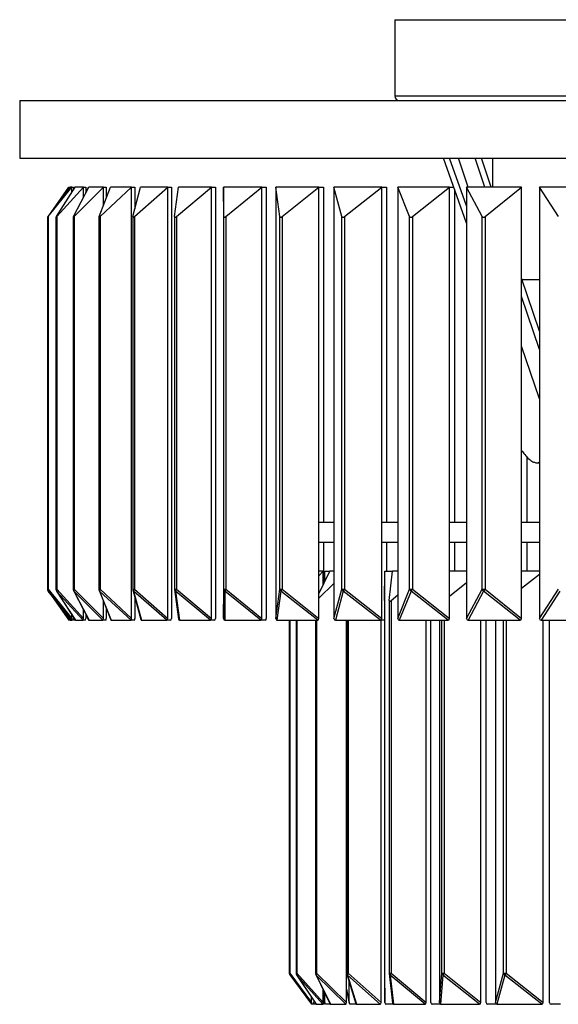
# Model space of a CAD drawing. Header units: millimetres. Extents: x 585 to 928, y 255 to 720.
# Tile 5 of 9: x 816 to 853, y 279 to 347. Entities that reach past the tile are written whole.
import ezdxf

# ---------------------------------------------------------------- set-up
doc = ezdxf.new("R2010")
doc.units = ezdxf.units.MM

msp = doc.modelspace()

# ---------------------------------------------------------------- linework, layer by layer
at = {"color": 7, "linetype": 'Continuous', "lineweight": 25}
for p, q in [((842.003, 346.809), (842.003, 341.529)), ((842.003, 346.809), (856.744, 346.809)), ((816.003, 341.209), (816.003, 337.209)), ((816.003, 341.209), (928.003, 341.209)), ((816.003, 337.209), (928.003, 337.209)), ((846.98, 332.723), (845.379, 337.209)), ((846.98, 333.911), (845.803, 337.209)), ((847.097, 335.209), (846.424, 337.209)), ((848.249, 335.209), (847.577, 337.209)), ((848.677, 335.209), (848.005, 337.209)), ((848.77, 337.209), (848.77, 335.209)), ((817.968, 333.182), (819.497, 335.209)), ((817.975, 333.182), (819.612, 335.209)), ((818.182, 333.465), (819.401, 335.209)), ((818.545, 333.182), (819.846, 335.209)), ((818.578, 333.182), (820.416, 335.209)), ((819.401, 335.081), (819.401, 335.209)), ((819.401, 335.209), (819.497, 335.209)), ((819.612, 335.209), (819.497, 335.209)), ((819.612, 334.844), (819.612, 335.209)), ((819.612, 335.209), (819.744, 335.209)), ((819.728, 333.182), (820.785, 335.209)), ((819.744, 335.137), (819.786, 335.209)), ((819.744, 335.209), (819.744, 335.05)), ((819.786, 333.182), (821.805, 335.209)), ((819.786, 335.115), (819.786, 335.209)), ((819.786, 335.209), (819.846, 335.209)), ((820.416, 335.209), (819.846, 335.209)), ((820.416, 335.209), (820.582, 335.209)), ((820.416, 334.502), (820.416, 335.209)), ((820.582, 335.209), (820.582, 334.82)), ((820.596, 334.846), (820.762, 335.209)), ((820.762, 335.165), (820.762, 335.209)), ((820.762, 335.209), (820.785, 335.209)), ((821.805, 335.209), (820.785, 335.209)), ((821.502, 333.182), (822.305, 335.209)), ((821.586, 333.182), (823.763, 335.209)), ((821.805, 333.947), (821.805, 335.209)), ((821.805, 335.209), (822.004, 335.209)), ((822.004, 335.209), (822.004, 334.448)), ((823.763, 335.209), (822.305, 335.209)), ((823.763, 305.332), (823.763, 335.209)), ((823.763, 335.209), (823.991, 335.209)), ((823.85, 333.182), (824.387, 335.209)), ((823.957, 333.182), (826.268, 335.209)), ((823.991, 335.209), (823.991, 333.717)), ((826.268, 335.209), (824.387, 335.209)), ((826.268, 335.209), (826.523, 335.209)), ((826.268, 305.332), (826.268, 335.209)), ((826.523, 335.209), (826.523, 305.332)), ((826.742, 333.182), (827.01, 335.209)), ((826.873, 333.182), (829.29, 335.209)), ((829.29, 335.209), (827.01, 335.209)), ((829.29, 305.332), (829.29, 335.209)), ((829.29, 335.209), (829.57, 335.209)), ((829.57, 335.209), (829.57, 305.332)), ((832.797, 335.209), (830.142, 335.209)), ((830.148, 333.182), (830.142, 335.209)), ((830.142, 335.209), (830.142, 305.332)), ((830.3, 333.182), (832.797, 335.209)), ((832.797, 305.332), (832.797, 335.209)), ((832.797, 335.209), (833.098, 335.209)), ((833.098, 335.209), (833.098, 305.332)), ((836.748, 335.209), (833.748, 335.209)), ((834.027, 333.182), (833.748, 335.209)), ((833.748, 335.209), (833.748, 305.332)), ((834.199, 333.182), (836.748, 335.209)), ((836.748, 305.332), (836.748, 335.209)), ((836.748, 335.209), (837.067, 335.209)), ((837.067, 335.209), (837.067, 312.009)), ((841.098, 335.209), (837.788, 335.209)), ((838.337, 333.182), (837.788, 335.209)), ((837.788, 335.209), (837.788, 305.332)), ((838.527, 333.182), (841.098, 335.209)), ((841.098, 305.332), (841.098, 335.209)), ((841.098, 335.209), (841.431, 335.209)), ((841.431, 335.209), (841.431, 312.009)), ((845.798, 335.209), (842.215, 335.209)), ((843.029, 333.182), (842.215, 335.209)), ((842.215, 335.209), (842.215, 305.332)), ((843.234, 333.182), (845.798, 335.209)), ((845.798, 305.332), (845.798, 335.209)), ((845.798, 335.209), (846.093, 335.209)), ((846.142, 335.071), (846.142, 312.009)), ((850.796, 335.209), (846.98, 335.209)), ((848.049, 333.182), (846.98, 335.209)), ((846.98, 335.209), (846.98, 305.332)), ((848.267, 333.182), (850.796, 335.209)), ((850.796, 305.332), (850.796, 335.209)), ((856.033, 335.209), (852.029, 335.209)), ((853.34, 333.182), (852.029, 335.209)), ((852.029, 335.209), (852.029, 305.332)), ((817.929, 333.128), (817.929, 307.359)), ((817.975, 333.182), (817.975, 307.359)), ((818.518, 333.13), (818.518, 307.359)), ((818.578, 333.182), (818.578, 307.359)), ((819.71, 333.135), (819.71, 307.359)), ((819.786, 333.182), (819.786, 307.359)), ((821.492, 333.143), (821.492, 307.359)), ((821.586, 333.182), (821.586, 307.359)), ((823.845, 333.153), (823.845, 307.359)), ((823.957, 333.182), (823.957, 307.359)), ((826.741, 333.166), (826.741, 307.359)), ((826.873, 333.182), (826.873, 307.359)), ((830.148, 307.359), (830.148, 333.182)), ((830.3, 333.182), (830.3, 307.359)), ((834.027, 307.359), (834.027, 333.182)), ((834.199, 333.182), (834.199, 307.359)), ((838.337, 307.359), (838.337, 333.182)), ((838.527, 333.182), (838.527, 307.359)), ((843.029, 307.359), (843.029, 333.182)), ((843.234, 333.182), (843.234, 307.359)), ((848.049, 307.359), (848.049, 333.182)), ((848.267, 333.182), (848.267, 307.359)), ((852.029, 325.238), (850.796, 328.905)), ((850.796, 328.809), (852.029, 328.809)), ((852.029, 323.966), (850.796, 327.633)), ((852.029, 320.537), (850.796, 324.205)), ((851.146, 316.549), (851.146, 312.009)), ((836.748, 312.009), (837.788, 312.009)), ((841.098, 312.009), (842.215, 312.009)), ((845.798, 312.009), (846.98, 312.009)), ((850.796, 312.009), (852.029, 312.009)), ((836.748, 310.609), (837.788, 310.609)), ((837.067, 310.609), (837.067, 308.609)), ((841.098, 310.609), (842.215, 310.609)), ((841.431, 310.609), (841.431, 308.609)), ((845.798, 310.609), (846.98, 310.609)), ((846.142, 310.609), (846.142, 308.609)), ((850.796, 310.609), (852.029, 310.609)), ((851.146, 310.609), (851.146, 308.609)), ((836.748, 307.047), (837.51, 308.609)), ((837.031, 308.609), (836.748, 308.609)), ((836.748, 308.291), (837.031, 308.609)), ((837.031, 308.609), (837.089, 308.609)), ((837.031, 307.626), (837.031, 308.609)), ((837.089, 308.609), (837.089, 307.746)), ((837.089, 308.463), (837.147, 308.609)), ((837.147, 307.865), (837.147, 308.609)), ((837.147, 308.609), (837.51, 308.609)), ((837.788, 308.609), (837.51, 308.609)), ((841.281, 306.582), (841.312, 308.609)), ((841.312, 278.732), (841.312, 308.609)), ((841.312, 308.609), (841.84, 308.609)), ((841.612, 306.582), (841.84, 308.609)), ((842.215, 308.609), (841.84, 308.609)), ((846.98, 308.609), (845.798, 308.609)), ((852.029, 308.609), (850.796, 308.609)), ((850.796, 307.425), (852.029, 308.396)), ((836.748, 306.741), (837.788, 307.762)), ((845.798, 306.881), (846.98, 307.827)), ((817.969, 307.238), (819.5, 305.209)), ((817.969, 307.238), (817.971, 307.235)), ((819.608, 305.209), (817.971, 307.235)), ((817.971, 307.235), (819.5, 305.209)), ((817.975, 307.359), (819.612, 305.332)), ((818.549, 307.251), (819.857, 305.212)), ((820.4, 305.209), (818.561, 307.235)), ((818.561, 307.235), (819.862, 305.209)), ((818.578, 307.359), (820.416, 305.332)), ((819.733, 307.266), (820.8, 305.22)), ((821.776, 305.209), (819.757, 307.235)), ((819.757, 307.235), (820.814, 305.209)), ((819.786, 307.359), (821.805, 305.332)), ((821.507, 307.285), (822.317, 305.236)), ((823.721, 305.209), (821.544, 307.235)), ((821.544, 307.235), (822.346, 305.209)), ((821.586, 307.359), (823.763, 305.332)), ((823.852, 307.307), (824.395, 305.26)), ((826.214, 305.209), (823.903, 307.235)), ((823.903, 307.235), (824.441, 305.209)), ((823.957, 307.359), (826.268, 305.332)), ((826.743, 307.332), (827.012, 305.292)), ((829.225, 305.209), (826.807, 307.235)), ((826.807, 307.235), (827.075, 305.209)), ((826.873, 307.359), (829.29, 305.332)), ((830.142, 305.332), (830.148, 307.359)), ((830.148, 307.359), (830.3, 307.359)), ((830.224, 307.235), (830.218, 305.209)), ((832.721, 305.209), (830.224, 307.235)), ((830.3, 307.359), (832.797, 305.332)), ((833.748, 305.332), (834.027, 307.359)), ((834.113, 307.235), (833.834, 305.209)), ((834.027, 307.359), (834.199, 307.359)), ((836.662, 305.209), (834.113, 307.235)), ((834.199, 307.359), (836.748, 305.332)), ((837.788, 305.332), (838.337, 307.359)), ((838.432, 307.235), (837.883, 305.209)), ((838.337, 307.359), (838.527, 307.359)), ((841.003, 305.209), (838.432, 307.235)), ((838.527, 307.359), (841.098, 305.332)), ((841.746, 306.582), (842.215, 306.973)), ((842.215, 305.332), (843.029, 307.359)), ((843.131, 307.235), (842.318, 305.209)), ((843.029, 307.359), (843.234, 307.359)), ((845.696, 305.209), (843.131, 307.235)), ((843.234, 307.359), (845.798, 305.332)), ((846.98, 305.332), (848.049, 307.359)), ((848.158, 307.235), (847.089, 305.209)), ((848.049, 307.359), (848.267, 307.359)), ((850.687, 305.209), (848.158, 307.235)), ((848.267, 307.359), (850.796, 305.332)), ((852.029, 305.332), (853.34, 307.359)), ((853.454, 307.235), (852.143, 305.209)), ((818.264, 306.847), (819.409, 305.21)), ((821.805, 305.332), (821.805, 306.53)), ((823.991, 306.781), (823.991, 305.332)), ((841.281, 306.582), (841.281, 280.759)), ((841.611, 306.569), (841.611, 280.759)), ((841.746, 306.582), (841.746, 280.759)), ((819.612, 305.332), (819.612, 305.595)), ((820.416, 305.332), (820.416, 305.955)), ((820.582, 305.637), (820.582, 305.332)), ((820.633, 305.54), (820.777, 305.227)), ((822.004, 306.029), (822.004, 305.332)), ((819.401, 305.332), (819.401, 305.341)), ((819.5, 305.209), (819.41, 305.209)), ((819.5, 305.209), (819.608, 305.209)), ((819.734, 305.209), (819.608, 305.209)), ((819.744, 305.389), (819.744, 305.332)), ((819.744, 305.312), (819.8, 305.215)), ((819.862, 305.209), (819.808, 305.209)), ((819.862, 305.209), (820.4, 305.209)), ((820.56, 305.209), (820.4, 305.209)), ((820.814, 305.209), (820.798, 305.209)), ((820.814, 305.209), (821.776, 305.209)), ((821.968, 305.209), (821.776, 305.209)), ((822.346, 305.209), (823.721, 305.209)), ((823.944, 305.209), (823.721, 305.209)), ((824.441, 305.209), (826.214, 305.209)), ((826.464, 305.209), (826.214, 305.209)), ((827.075, 305.209), (829.225, 305.209)), ((829.5, 305.209), (829.225, 305.209)), ((830.218, 305.209), (832.721, 305.209)), ((833.017, 305.209), (832.721, 305.209)), ((833.834, 305.209), (836.662, 305.209)), ((834.689, 305.209), (834.689, 280.759)), ((835.168, 305.209), (835.168, 280.759)), ((836.505, 305.209), (836.505, 280.759)), ((837.883, 305.209), (841.003, 305.209)), ((838.65, 278.732), (838.65, 305.209)), ((838.67, 305.209), (838.67, 280.759)), ((841.051, 278.732), (841.051, 305.221)), ((841.281, 305.209), (841.051, 305.209)), ((842.318, 305.209), (845.696, 305.209)), ((844.177, 278.732), (844.177, 305.209)), ((844.502, 278.732), (844.502, 305.209)), ((845.095, 305.209), (845.095, 278.732)), ((847.089, 305.209), (850.687, 305.209)), ((847.956, 278.732), (847.956, 305.209)), ((848.337, 278.732), (848.337, 305.209)), ((848.98, 305.209), (848.98, 278.732)), ((852.143, 305.209), (855.919, 305.209)), ((852.298, 278.732), (852.298, 305.209)), ((852.726, 278.732), (852.726, 305.209)), ((834.727, 280.759), (836.231, 278.732)), ((834.728, 280.639), (836.236, 278.609)), ((835.201, 280.648), (836.548, 278.611)), ((837.017, 278.609), (835.211, 280.635)), ((835.211, 280.635), (836.552, 278.609)), ((835.225, 280.759), (837.031, 278.732)), ((836.525, 280.671), (837.525, 278.624)), ((838.617, 278.609), (836.553, 280.635)), ((836.553, 280.635), (837.543, 278.609)), ((836.586, 280.759), (838.65, 278.732)), ((838.679, 280.7), (839.301, 278.652)), ((841, 278.609), (838.726, 280.635)), ((838.726, 280.635), (839.342, 278.609)), ((838.777, 280.759), (841.051, 278.732)), ((841.281, 280.759), (841.312, 278.732)), ((841.613, 280.736), (841.842, 278.698)), ((844.11, 278.609), (841.679, 280.635)), ((841.679, 280.635), (841.907, 278.609)), ((841.746, 280.759), (844.177, 278.732)), ((845.095, 278.732), (845.261, 280.759)), ((845.343, 280.635), (845.177, 278.609)), ((845.261, 280.759), (845.425, 280.759)), ((847.874, 278.609), (845.343, 280.635)), ((845.425, 280.759), (847.956, 278.732)), ((848.98, 278.732), (849.537, 280.759)), ((849.632, 280.635), (849.075, 278.609)), ((849.537, 280.759), (849.727, 280.759)), ((852.203, 278.609), (849.632, 280.635)), ((849.727, 280.759), (852.298, 278.732)), ((837.031, 278.732), (837.031, 279.636)), ((838.841, 278.732), (838.841, 280.167)), ((836.231, 278.732), (836.231, 279.09)), ((837.089, 279.517), (837.089, 278.732)), ((837.147, 278.732), (837.147, 279.398)), ((838.65, 279.613), (838.846, 278.672)), ((836.391, 278.609), (836.236, 278.609)), ((836.552, 278.609), (836.391, 278.609)), ((836.396, 278.841), (836.396, 278.732)), ((836.552, 278.609), (837.017, 278.609)), ((837.066, 278.609), (837.017, 278.609)), ((837.089, 278.814), (837.16, 278.636)), ((837.543, 278.609), (837.189, 278.609)), ((837.543, 278.609), (838.617, 278.609)), ((839.342, 278.609), (838.9, 278.609)), ((839.342, 278.609), (841, 278.609)), ((841.907, 278.609), (841.386, 278.609)), ((841.907, 278.609), (844.11, 278.609)), ((845.177, 278.609), (844.591, 278.609)), ((845.177, 278.609), (847.874, 278.609)), ((849.075, 278.609), (848.438, 278.609)), ((849.075, 278.609), (852.203, 278.609)), ((853.497, 278.609), (852.837, 278.609))]:
    msp.add_line(p, q, dxfattribs=at)
at = {"color": 8, "linetype": 'Continuous', "lineweight": 25}
for p, q in [((842.003, 341.529), (856.744, 341.529)), ((817.929, 307.359), (817.975, 307.359)), ((818.518, 307.359), (818.578, 307.359)), ((819.71, 307.359), (819.786, 307.359)), ((821.492, 307.359), (821.586, 307.359)), ((823.845, 307.359), (823.957, 307.359)), ((826.741, 307.359), (826.873, 307.359)), ((819.314, 305.455), (819.401, 305.332)), ((834.727, 305.209), (834.727, 280.759)), ((835.225, 305.209), (835.225, 280.759)), ((836.586, 305.209), (836.586, 280.759)), ((838.777, 305.209), (838.777, 280.759)), ((845.261, 280.759), (845.261, 305.209)), ((845.425, 305.209), (845.425, 280.759)), ((849.537, 280.759), (849.537, 305.209)), ((849.727, 305.209), (849.727, 280.759)), ((834.689, 280.759), (834.727, 280.759)), ((835.168, 280.759), (835.225, 280.759)), ((836.505, 280.759), (836.586, 280.759)), ((838.67, 280.759), (838.777, 280.759)), ((841.611, 280.759), (841.746, 280.759)), ((838.65, 279.646), (838.841, 278.732)), ((837.089, 278.878), (837.147, 278.732))]:
    msp.add_line(p, q, dxfattribs=at)
at = {"color": 8, "linetype": 'Continuous', "lineweight": 25, "flags": 128}
for points in [[(818.549, 307.251), (818.551, 307.247), (818.561, 307.235)], [(835.201, 280.648), (835.202, 280.647), (835.211, 280.635)]]:
    msp.add_lwpolyline(points, dxfattribs=at)
at = {"color": 7, "linetype": 'Continuous', "lineweight": 25}
for centre, radius, start, end in [((842.323, 341.529), 0.32, 180, 270), ((818.129, 307.359), 0.2, 180, 217.03047), ((818.075, 307.294), 0.119, 147.26168, 209.68855), ((818.718, 307.359), 0.2, 180, 212.68618), ((818.684, 307.282), 0.132, 144.25705, 200.6221), ((819.91, 307.359), 0.2, 180, 207.54823), ((819.907, 307.265), 0.153, 142.30115, 190.99721), ((821.692, 307.359), 0.2, 180, 201.58953), ((821.734, 307.24), 0.19, 141.23412, 181.28802), ((824.045, 307.359), 0.2, 180, 194.85895), ((824.151, 307.2), 0.25, 140.80865, 171.95113), ((826.941, 307.359), 0.2, 180, 187.51404), ((827.149, 307.133), 0.356, 140.77905, 163.33612), ((830.296, 307.365), 0.148, 182.50458, 240.88812), ((830.74, 307.002), 0.566, 140.9641, 155.6432), ((834.191, 307.381), 0.165, 187.7964, 242.00529), ((835.075, 306.656), 1.122, 141.26377, 148.93455), ((838.517, 307.399), 0.184, 192.6125, 242.5681), ((843.085, 303.751), 5.813, 141.64384, 143.17556), ((843.226, 307.419), 0.206, 196.92039, 242.68944), ((841.343, 308.83), 2.397, 318.27894, 322.11124), ((848.265, 307.44), 0.231, 200.71962, 242.44901), ((847.389, 308.027), 1.103, 314.13778, 322.69359), ((834.889, 280.759), 0.2, 180, 216.59055), ((835.368, 280.759), 0.2, 180, 213.48254), ((835.33, 280.684), 0.129, 144.69347, 202.22194), ((836.705, 280.759), 0.2, 180, 206.02977), ((836.713, 280.659), 0.162, 141.93705, 188.38048), ((838.87, 280.759), 0.2, 180, 196.90179), ((838.954, 280.614), 0.229, 140.8821, 174.62204), ((841.811, 280.759), 0.2, 180, 186.40275), ((842.039, 280.52), 0.378, 140.79598, 162.14988), ((845.418, 280.774), 0.158, 185.65669, 241.617), ((846.056, 280.25), 0.811, 141.129, 151.59731), ((849.717, 280.799), 0.185, 192.72367, 242.57592), ((854.746, 276.788), 6.401, 141.65412, 143.04629)]:
    msp.add_arc(centre, radius, start, end, dxfattribs=at)
at = {"color": 8, "linetype": 'Continuous', "lineweight": 25}
for centre, radius, start, end in [((819.826, 307.315), 0.105, 207.651, 229.02321), ((821.616, 307.329), 0.118, 201.94242, 232.61652), ((823.976, 307.342), 0.129, 195.55301, 235.79771), ((826.881, 307.355), 0.14, 189.14129, 238.25969), ((834.827, 280.7), 0.116, 149.85746, 211.69922), ((836.623, 280.719), 0.109, 206.20057, 230.03024), ((838.799, 280.739), 0.126, 197.58827, 234.79553), ((841.753, 280.757), 0.142, 188.20972, 238.57623)]:
    msp.add_arc(centre, radius, start, end, dxfattribs=at)
at = {"color": 7, "linetype": 'Continuous', "lineweight": 25}
for centre, major_axis, ratio, start_param, end_param in [((818.129, 333.383), (0.2, 0.256), 0.012917, 2.488458, 3.814908), ((818.718, 333.383), (0.199, 0.256), 0.064661, 2.528734, 3.855185), ((819.91, 333.383), (0.198, 0.255), 0.116707, 2.568657, 3.895107), ((821.692, 333.383), (0.195, 0.254), 0.169298, 2.60791, 3.93436), ((824.045, 333.383), (0.192, 0.252), 0.222679, 2.646118, 3.972569), ((826.941, 333.383), (0.188, 0.251), 0.27709, 2.682802, 4.009252), ((830.348, 333.383), (0.182, 0.249), 0.332765, 2.717314, 4.043765), ((834.226, 333.383), (0.175, 0.247), 0.389909, 2.748737, 4.075187), ((838.533, 333.383), (0.167, 0.245), 0.448666, 2.7757, 4.10215), ((843.219, 333.383), (0.157, 0.243), 0.509037, 2.796058, 4.122508), ((848.231, 333.383), (0.144, 0.242), 0.570718, 2.80629, 4.132741), ((841.811, 306.783), (0.187, 0.25), 0.285154, 2.688006, 4.014457), ((819.427, 305.533), (0.016, 0.325), 0.062386, 2.243867, 3.144696), ((819.603, 305.533), (-0.005, 0.325), 0.020861, 3.141248, 4.042076), ((819.718, 305.533), (-0.016, 0.325), 0.062386, 3.13849, 4.039318), ((819.846, 305.533), (0.038, 0.325), 0.1433, 2.257601, 3.158429), ((820.373, 305.533), (-0.027, 0.325), 0.103326, 3.132984, 4.033813), ((820.522, 305.533), (-0.038, 0.325), 0.1433, 3.124756, 4.025584), ((820.856, 305.533), (0.061, 0.325), 0.218888, 2.463144, 3.182853), ((820.862, 305.533), (0.05, 0.325), 0.181937, 2.898125, 3.169337), ((821.728, 305.533), (-0.05, 0.325), 0.181937, 3.113848, 4.014677), ((821.91, 305.533), (-0.061, 0.325), 0.218888, 3.100332, 4.00116), ((822.415, 305.533), (0.073, 0.324), 0.25383, 2.785599, 3.198871), ((823.653, 305.533), (-0.073, 0.324), 0.25383, 3.084315, 3.985143), ((823.865, 305.533), (-0.086, 0.324), 0.286478, 3.065952, 3.96678), ((824.529, 305.533), (0.098, 0.323), 0.316592, 2.669493, 3.237732), ((826.126, 305.533), (-0.098, 0.323), 0.316592, 3.045454, 3.946282), ((826.366, 305.533), (-0.112, 0.323), 0.343988, 3.023094, 3.923922), ((827.182, 305.533), (0.125, 0.322), 0.368549, 2.55042, 3.283978), ((829.118, 305.533), (-0.125, 0.322), 0.368549, 2.999207, 3.900035), ((829.384, 305.533), (-0.139, 0.32), 0.390226, 2.974184, 3.875012), ((830.342, 305.533), (0.152, 0.319), 0.409046, 2.433902, 3.33473), ((832.596, 305.533), (-0.152, 0.319), 0.409046, 2.948455, 3.849283), ((832.884, 305.533), (-0.166, 0.317), 0.425106, 2.922473, 3.823301), ((833.975, 305.533), (0.18, 0.315), 0.438565, 2.485672, 3.3865), ((836.521, 305.533), (-0.18, 0.315), 0.438565, 2.896685, 3.797513), ((838.038, 305.533), (0.205, 0.311), 0.458552, 2.535029, 3.435858), ((840.848, 305.533), (-0.205, 0.311), 0.458552, 2.847328, 3.748156), ((842.486, 305.533), (0.229, 0.306), 0.47102, 2.579258, 3.480086), ((845.528, 305.533), (-0.229, 0.306), 0.47102, 2.8031, 3.703928), ((847.268, 305.533), (0.249, 0.302), 0.47808, 2.616661, 3.517489), ((850.508, 305.533), (-0.249, 0.302), 0.47808, 2.765696, 3.666524), ((852.331, 305.533), (0.266, 0.298), 0.481605, 2.646477, 3.547305), ((836.244, 278.933), (0.008, 0.325), 0.030006, 2.241479, 3.142307), ((836.384, 278.933), (-0.008, 0.325), 0.030006, 3.140878, 4.041707), ((836.993, 278.933), (-0.023, 0.325), 0.089436, 3.135172, 4.036), ((837.027, 278.933), (-0.039, 0.325), 0.147134, 3.123809, 4.024637), ((837.257, 278.933), (0.073, 0.324), 0.253004, 2.297623, 3.198451), ((837.597, 278.933), (0.056, 0.325), 0.201995, 2.868279, 3.176271), ((838.564, 278.933), (-0.056, 0.325), 0.201995, 3.106914, 4.007742), ((838.996, 278.933), (0.11, 0.323), 0.340154, 2.355887, 3.256715), ((839.425, 278.933), (0.091, 0.324), 0.299284, 2.703832, 3.225488), ((840.918, 278.933), (-0.091, 0.324), 0.299284, 3.057697, 3.958526), ((841.509, 278.933), (0.149, 0.319), 0.404273, 2.426955, 3.327784), ((842.016, 278.933), (0.129, 0.321), 0.375192, 2.390375, 3.291203), ((844, 278.933), (-0.129, 0.321), 0.375192, 2.991982, 3.892811), ((844.736, 278.933), (0.188, 0.314), 0.445582, 2.501119, 3.401948), ((845.311, 278.933), (0.168, 0.317), 0.427583, 2.464313, 3.365141), ((847.74, 278.933), (-0.168, 0.317), 0.427583, 2.918044, 3.818872), ((848.603, 278.933), (0.223, 0.308), 0.468424, 2.568531, 3.46936), ((849.231, 278.933), (0.206, 0.311), 0.458937, 2.536178, 3.437006), ((852.047, 278.933), (-0.206, 0.311), 0.458937, 2.846179, 3.747007), ((853.018, 278.933), (0.253, 0.301), 0.47894, 2.622693, 3.523521)]:
    msp.add_ellipse(centre, major_axis=major_axis, ratio=ratio, start_param=start_param, end_param=end_param, dxfattribs=at)
for points, knots in [([(850.796, 316.967), (850.865, 316.872), (851.022, 316.659), (851.28, 316.395), (851.541, 316.196), (851.771, 316.113), (851.928, 316.107), (852.009, 316.113), (852.029, 316.114)], [0, 0, 0, 0, 0.223937, 0.503826, 0.703588, 0.843486, 0.962848, 1, 1, 1, 1]), ([(851.93, 316.15), (851.957, 316.137), (851.989, 316.122), (852.024, 316.121), (852.029, 316.12)], [0, 0, 0, 0, 0.849132, 1, 1, 1, 1])]:
    msp.add_open_spline(points, degree=3, knots=knots, dxfattribs=at)

doc.saveas('drawing.dxf')
